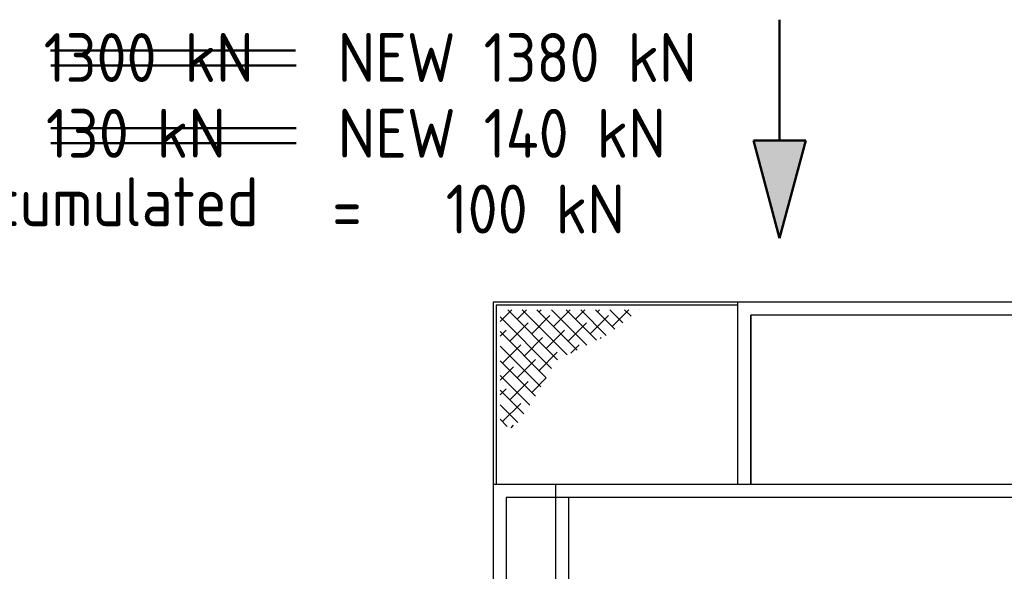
# Model space of a CAD drawing. Header units: millimetres. Extents: x -34725 to 178350, y -13707 to 126150.
# Tile 159 of 256: x 31008 to 46129, y 14192 to 22655. Entities that reach past the tile are written whole.
import ezdxf
from ezdxf.enums import TextEntityAlignment as Align

# ---------------------------------------------------------------- set-up
doc = ezdxf.new("R2010")
doc.units = ezdxf.units.MM
doc.layers.add('AM_0', color=7, linetype='CONTINUOUS', lineweight=50)
doc.layers.add('AM_4', color=3, linetype='CONTINUOUS', lineweight=25)
doc.styles.get("Standard").update_dxf_attribs({"font": 'isocp.shx'})

# ---------------------------------------------------------------- blocks, each defined once
blk = doc.blocks.new('Gebäude_2')
at = {"layer": 'AM_4'}
for p, q in [((-4400, 11850), (-4400, 9050)), ((-640, 11850), (-4400, 11850)), ((-4350, 11800), (-4350, 9050)), ((-640, 11800), (-4350, 11800)), ((7560, 11850), (-640, 11850)), ((-640, 9050), (-640, 11850)), ((-4291, 11551), (-4111, 11731)), ((-4175, 11731), (-3409, 10964)), ((-4031, 11587), (-3887, 11731)), ((-3951, 11731), (-3259, 11039)), ((-3726, 11731), (-3109, 11114)), ((-3694, 11699), (-3662, 11731)), ((-3502, 11731), (-2960, 11189)), ((-3470, 11474), (-3213, 11731)), ((-3277, 11731), (-2810, 11264)), ((-3133, 11587), (-2989, 11731)), ((-3053, 11731), (-2661, 11339)), ((-2828, 11731), (-2531, 11433)), ((-2796, 11699), (-2764, 11731)), ((-2604, 11731), (-2405, 11532)), ((-2572, 11474), (-2315, 11731)), ((-2379, 11731), (-2279, 11631)), ((-2155, 11731), (-2154, 11730)), ((7360, 11650), (-440, 11650)), ((-440, 9050), (-440, 11650)), ((-440, 11650), (-440, 9050)), ((-4291, 11622), (-3501, 10832)), ((-4143, 11250), (-3863, 11531)), ((-3806, 11362), (-3526, 11643)), ((-3245, 11250), (-2965, 11531)), ((-2908, 11362), (-2628, 11643)), ((-4291, 11327), (-4199, 11418)), ((-4291, 11398), (-3583, 10689)), ((-3582, 11138), (-3301, 11418)), ((-4255, 10913), (-3975, 11194)), ((-3919, 11025), (-3638, 11306)), ((-3203, 11067), (-3077, 11194)), ((-2754, 11292), (-2740, 11306)), ((-4291, 11173), (-3665, 10547)), ((-3694, 10801), (-3414, 11082)), ((-4291, 10949), (-3746, 10404)), ((-4031, 10689), (-3750, 10969)), ((-4291, 10653), (-4087, 10857)), ((-4291, 10724), (-3833, 10267)), ((-4143, 10352), (-3863, 10632)), ((-3806, 10464), (-3585, 10686)), ((-4291, 10429), (-4199, 10520)), ((-4291, 10500), (-3926, 10135)), ((-4255, 10015), (-3975, 10296)), ((-4291, 10275), (-4019, 10004)), ((-4291, 10051), (-4183, 9943)), ((-4124, 9922), (-4087, 9959)), ((-4400, 9050), (-4400, -3604)), ((11320, 9050), (-4400, 9050)), ((-3440, 9050), (-3440, -2615)), ((-4200, 8850), (-4200, -3404)), ((11120, 8850), (-4200, 8850)), ((-3240, 8850), (-3240, -2415))]:
    blk.add_line(p, q, dxfattribs=at)

msp = doc.modelspace()

# ---------------------------------------------------------------- linework, layer by layer
at = {"layer": 'AM_0'}
for p, q in [((42676.896, 22655), (42676.896, 20803.263)), ((31478.825, 22182.704), (35244.794, 22182.704)), ((31486.894, 21951.77), (35252.863, 21951.77)), ((31486.894, 20992.509), (35252.863, 20992.509)), ((31486.894, 20761.576), (35252.863, 20761.576)), ((42274.972, 20803.263), (43078.82, 20803.263)), ((42676.896, 19303.263), (42274.972, 20803.263)), ((43078.82, 20803.263), (42676.896, 19303.263))]:
    msp.add_line(p, q, dxfattribs=at)
msp.add_solid([(42676.896, 19303.263), (42274.972, 20803.263), (43078.82, 20803.263)], dxfattribs=at)

# ---------------------------------------------------------------- block references
at = {"layer": 'AM_4'}
msp.add_blockref('Gebäude_2', (42676.896, 6473.188), dxfattribs=at)

# ---------------------------------------------------------------- texts
at = {"layer": 'AM_0'}
for s, p in [('=  1300 kN   NEW 1380 kN', (41406.548, 21474.595)), ('=   130 kN    NEW 140 kN', (40931.919, 20312.009)), ('=   100 kN', (40303.086, 19149.423))]:
    msp.add_text(s, height=750, dxfattribs=at).set_placement(p, align=Align.BOTTOM_RIGHT)
msp.add_text('material accumulated', height=750, dxfattribs=at).set_placement((26008.927, 19486.923))

doc.saveas('drawing.dxf')
